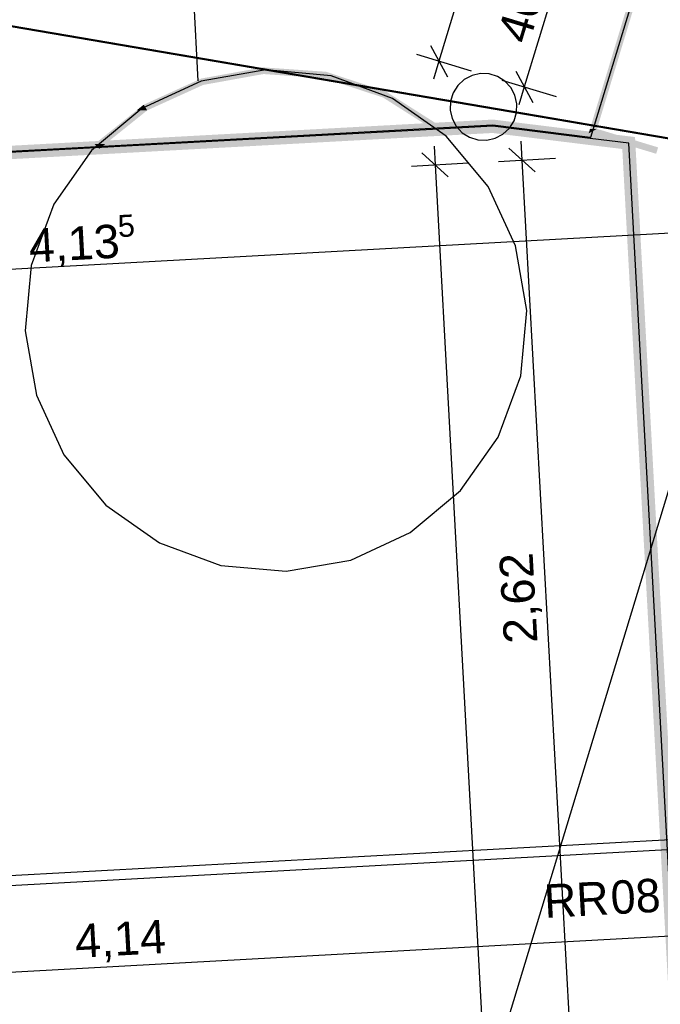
# Model space of a CAD drawing. Extents: x 199 to 1388, y 138 to 979.
# Tile 64 of 155: x 535 to 573, y 549 to 608. Entities that reach past the tile are written whole.
import ezdxf
from ezdxf.lldxf.tags import DXFTag

# ---------------------------------------------------------------- set-up
doc = ezdxf.new("R2010")
doc.units = 0
doc.layers.get('0').update_dxf_attribs({"lineweight": 25})
for name, color, linetype, lineweight, true_color in [('01AFU Allgemein Bemaßung-A07ET47HDI', 7, 'Continuous', 25, 0x848484), ('20 Dach Stb-Decke-A07ET47IDI', 7, 'Continuous', 25, 0x848484), ('20 Fallrohre - Beschriftung-A07ET47PDI', 7, 'Continuous', 25, 0x848484), ('20 Zaun innen', 7, 'Continuous', 25, 0x848484), ('UPO_Loop2', 140, 'Continuous', 30, 0x00bfff), ('Uponor_TeilFlaecheGrenze', 6, 'Continuous', 25, 0xff00ff), ('Uponor_ZonenGrenze', 1, 'Continuous', 25, 0xff0000)]:
    doc.layers.add(name, color=color, linetype=linetype, lineweight=lineweight, true_color=true_color)
doc.layers.add('02 Raster Gebäude-A07ET47NDI', color=7, linetype='Continuous', lineweight=25)
doc.styles.get("Standard").update_dxf_attribs({"font": 'arial.ttf'})
tags = doc.linetypes.add('Raster-A07ET47ODI', pattern=[0.2, 0.1, -0.05, 0, -0.05]).pattern_tags.tags
tags[10:11] = [DXFTag(74, 4), DXFTag(75, 0), DXFTag(340, '0'), DXFTag(46, 1.0), DXFTag(50, 0.0), DXFTag(44, 0.0), DXFTag(45, 0.0)]
tags[8:9] = [DXFTag(74, 4), DXFTag(75, 0), DXFTag(340, '0'), DXFTag(46, 1.0), DXFTag(50, 0.0), DXFTag(44, 0.0), DXFTag(45, 0.0)]
tags[6:7] = [DXFTag(74, 4), DXFTag(75, 0), DXFTag(340, '0'), DXFTag(46, 1.0), DXFTag(50, 0.0), DXFTag(44, 0.0), DXFTag(45, 0.0)]
tags[4:5] = [DXFTag(74, 4), DXFTag(75, 0), DXFTag(340, '0'), DXFTag(46, 1.0), DXFTag(50, 0.0), DXFTag(44, 0.0), DXFTag(45, 0.0)]
tags = doc.linetypes.add('Öffnungslinie Tür Fenster-A07ET47JDI', pattern=[0.115, 0.075, -0.04]).pattern_tags.tags
tags[6:7] = [DXFTag(74, 4), DXFTag(75, 0), DXFTag(340, '0'), DXFTag(46, 1.0), DXFTag(50, 0.0), DXFTag(44, 0.0), DXFTag(45, 0.0)]
tags[4:5] = [DXFTag(74, 4), DXFTag(75, 0), DXFTag(340, '0'), DXFTag(46, 1.0), DXFTag(50, 0.0), DXFTag(44, 0.0), DXFTag(45, 0.0)]

# ---------------------------------------------------------------- blocks, each defined once
blk = doc.blocks.new('Referenz-A07ET47ZDI', base_point=(226.995, 158.1))
at = {"layer": '01AFU Allgemein Bemaßung-A07ET47HDI'}
for p, q in [((614.006, 785.167), (559.595, 605.715)), ((567.009, 611.806), (564.694, 604.169)), ((559.095, 606.65), (560.096, 604.78)), ((558.25, 606.123), (561.509, 605.135)), ((559.595, 605.715), (559.269, 604.638)), ((564.194, 605.104), (565.194, 603.234)), ((563.348, 604.577), (566.608, 603.589)), ((564.694, 604.169), (564.367, 603.092)), ((559.297, 600.632), (559.358, 599.508)), ((564.493, 600.916), (564.554, 599.793)), ((560.148, 598.8), (558.568, 600.216)), ((565.344, 599.085), (563.764, 600.501)), ((557.954, 599.431), (561.355, 599.618)), ((559.358, 599.508), (566.555, 468.034)), ((563.15, 599.716), (566.551, 599.902)), ((564.554, 599.793), (567.418, 547.467)), ((579.661, 595.755), (497.071, 591.234)), ((581.955, 553.843), (499.298, 549.318))]:
    blk.add_line(p, q, dxfattribs=at)
at = {"layer": '02 Raster Gebäude-A07ET47NDI', "linetype": 'Raster-A07ET47ODI', "ltscale": 56.250004}
for p, q in [((485.302, 289.756), (645.908, 819.451)), ((1024.469, 583.839), (320.128, 545.284))]:
    blk.add_line(p, q, dxfattribs=at)
at = {"layer": '20 Dach Stb-Decke-A07ET47IDI', "linetype": 'Öffnungslinie Tür Fenster-A07ET47JDI', "ltscale": 56.250004}
for p, q in [((549.245, 605.179), (545.387, 604.511)), ((553.145, 604.825), (549.245, 605.179)), ((556.82, 603.474), (553.145, 604.825)), ((545.387, 604.511), (541.833, 602.867)), ((560.021, 601.218), (556.82, 603.474)), ((541.833, 602.867), (538.825, 600.36)), ((562.528, 598.211), (560.021, 601.218)), ((538.825, 600.36), (536.569, 597.159)), ((564.172, 594.657), (562.528, 598.211)), ((536.569, 597.159), (535.218, 593.484)), ((564.84, 590.798), (564.172, 594.657)), ((535.218, 593.484), (534.865, 589.584)), ((564.487, 586.899), (564.84, 590.798)), ((534.865, 589.584), (535.533, 585.725)), ((563.136, 583.223), (564.487, 586.899)), ((535.533, 585.725), (537.176, 582.171)), ((560.88, 580.023), (563.136, 583.223)), ((537.176, 582.171), (539.684, 579.164)), ((557.872, 577.515), (560.88, 580.023)), ((539.684, 579.164), (542.884, 576.908)), ((554.318, 575.871), (557.872, 577.515)), ((542.884, 576.908), (546.56, 575.557)), ((550.46, 575.203), (554.318, 575.871)), ((546.56, 575.557), (550.46, 575.203))]:
    blk.add_line(p, q, dxfattribs=at)
at = {"layer": '20 Zaun innen'}
for p, q in [((495.806, 614.307), (562.259, 602.95)), ((562.266, 602.99), (495.808, 614.347)), ((561.568, 604.846), (561.106, 604.602)), ((562.077, 604.961), (561.568, 604.846)), ((562.599, 604.941), (562.077, 604.961)), ((563.098, 604.787), (562.599, 604.941)), ((563.54, 604.509), (563.098, 604.787)), ((560.723, 604.247), (560.445, 603.806)), ((561.106, 604.602), (560.723, 604.247)), ((563.894, 604.126), (563.54, 604.509)), ((564.138, 603.664), (563.894, 604.126)), ((560.445, 603.806), (560.291, 603.307)), ((564.254, 603.155), (564.138, 603.664)), ((560.291, 603.307), (560.271, 602.785)), ((562.259, 602.95), (576.896, 600.449)), ((576.902, 600.488), (562.266, 602.99)), ((564.234, 602.633), (564.254, 603.155)), ((560.271, 602.785), (560.386, 602.276)), ((564.079, 602.134), (564.234, 602.633)), ((560.386, 602.276), (560.63, 601.814)), ((560.63, 601.814), (560.985, 601.431)), ((563.801, 601.692), (564.079, 602.134)), ((560.985, 601.431), (561.426, 601.153)), ((562.956, 601.094), (563.418, 601.338)), ((563.418, 601.338), (563.801, 601.692)), ((561.426, 601.153), (561.925, 600.998)), ((561.925, 600.998), (562.447, 600.978)), ((562.447, 600.978), (562.956, 601.094))]:
    blk.add_line(p, q, dxfattribs=at)
at = {"layer": '01AFU Allgemein Bemaßung-A07ET47HDI', "linetype": 'ByBlock', "ltscale": 40.625, "attachment_point": 1}
for s, insert, char_height, rotation in [('{\\fArial;40}', (563.045, 607.237), 2, 73.1324), ('{\\fArial;5}', (540.354, 596.497), 1.32, 3.1332), ('{\\fArial;4,13}', (535.02, 595.664), 2, 3.1332), ('{\\fArial;2,62}', (563.486, 570.827), 2, 93.1332), ('{\\fArial;4,14}', (537.779, 554.08), 2, 3.1332)]:
    blk.add_mtext(s, dxfattribs=dict(at, insert=insert, char_height=char_height, rotation=rotation))
at = {"layer": '20 Fallrohre - Beschriftung-A07ET47PDI', "char_height": 2, "attachment_point": 1, "rotation": 3.1332}
for s, insert in [('{\\fCentury Gothic;RR}', (565.823, 556.465)), ('{\\fCentury Gothic;08}', (569.802, 556.682))]:
    blk.add_mtext(s, dxfattribs=dict(at, insert=insert))
blk = doc.blocks.new('Polylinie-A07ET483DI', base_point=(297.398, 529.422))
at = {"color": 0, "linetype": 'ByBlock', "lineweight": -2, "ltscale": 0.25}
for points in [[(569.039, 601.659), (568.621, 601.659), (620.926, 772.796)], [(568.621, 601.659), (620.926, 772.796), (620.508, 772.796)], [(549.109, 604.937), (546.874, 604.937), (549.087, 605.336)], [(552.847, 605.073), (549.101, 605.073), (549.087, 605.336)], [(547.612, 604.667), (545.377, 604.667), (549.109, 604.937)], [(545.377, 604.667), (549.109, 604.937), (546.874, 604.937)], [(549.109, 604.937), (552.847, 605.073), (549.101, 605.073)], [(552.82, 604.937), (549.109, 604.937), (552.847, 605.073)], [(552.77, 604.68), (552.82, 604.937), (549.109, 604.937)], [(554.037, 604.68), (552.77, 604.68), (552.847, 605.073)], [(542.905, 603.105), (541.947, 603.105), (545.497, 604.285)], [(541.947, 603.105), (545.497, 604.285), (544.539, 604.285)], [(545.497, 604.285), (544.539, 604.285), (545.377, 604.667)], [(545.497, 604.285), (547.612, 604.667), (545.377, 604.667)], [(555.16, 603.892), (554.037, 604.68), (552.77, 604.68)], [(556.427, 603.892), (555.16, 603.892), (554.037, 604.68)], [(556.255, 603.531), (556.427, 603.892), (555.16, 603.892)], [(556.994, 603.531), (556.255, 603.531), (556.427, 603.892)], [(558.867, 601.867), (556.994, 603.531), (556.255, 603.531)], [(559.606, 601.867), (558.867, 601.867), (556.994, 603.531)], [(542.156, 602.764), (541.522, 602.764), (541.947, 603.105)], [(542.156, 602.764), (542.905, 603.105), (541.947, 603.105)], [(539.64, 600.747), (539.006, 600.747), (542.156, 602.764)], [(539.006, 600.747), (542.156, 602.764), (541.522, 602.764)], [(559.351, 601.559), (559.606, 601.867), (558.867, 601.867)], [(562.809, 601.693), (559.463, 601.693), (562.817, 601.922)], [(559.463, 601.693), (562.817, 601.922), (559.652, 601.922)], [(562.817, 601.922), (559.652, 601.922), (562.823, 602.095)], [(566.053, 601.693), (562.809, 601.693), (562.823, 602.095)], [(559.305, 601.503), (562.809, 601.693), (559.463, 601.693)], [(565.42, 601.369), (566.053, 601.693), (562.809, 601.693)], [(568.664, 601.369), (565.42, 601.369), (566.053, 601.693)], [(568.615, 600.972), (568.664, 601.369), (565.42, 601.369)], [(568.54, 601.392), (569.039, 601.659), (568.621, 601.659)], [(569.919, 601.392), (568.54, 601.392), (569.039, 601.659)], [(571.313, 600.551), (569.919, 601.392), (568.54, 601.392)], [(570.876, 601.102), (568.631, 601.102), (568.663, 601.369)], [(572.692, 600.551), (571.313, 600.551), (569.919, 601.392)], [(539.344, 600.418), (531.974, 600.418), (538.954, 600.797)], [(539.293, 600.468), (539.64, 600.747), (539.006, 600.747)], [(570.849, 600.972), (568.616, 600.972), (570.876, 601.102)], [(568.616, 600.972), (570.876, 601.102), (568.631, 601.102)], [(570.793, 600.709), (570.849, 600.972), (568.616, 600.972)], [(572.172, 600.709), (570.793, 600.709), (570.876, 601.102)], [(571.313, 600.551), (572.172, 600.709), (570.793, 600.709)], [(572.692, 600.551), (571.313, 600.551), (572.172, 600.709)], [(520.199, 599.377), (512.829, 599.377), (539.344, 600.418)], [(512.829, 599.377), (539.344, 600.418), (531.974, 600.418)], [(572.576, 600.169), (572.692, 600.551), (571.313, 600.551)], [(572.576, 600.169), (572.692, 600.551), (571.313, 600.551)]]:
    blk.add_solid(points, dxfattribs=at)
blk = doc.blocks.new('Polylinie-A07ET487DI', base_point=(311.456, 418.429))
at = {"color": 0, "linetype": 'ByBlock', "lineweight": -2, "ltscale": 0.25}
for p, q in [((562.813, 601.814), (559.569, 601.638)), ((568.63, 601.091), (562.813, 601.814)), ((559.569, 601.638), (539.068, 600.523)), ((570.932, 600.813), (568.63, 601.091)), ((577.843, 474.604), (570.932, 600.813)), ((539.068, 600.523), (512.885, 599.1))]:
    blk.add_line(p, q, dxfattribs=at)
blk = doc.blocks.new('Polylinie-A07ET48BDI', base_point=(310.777, 417.864))
at = {"color": 0, "linetype": 'ByBlock', "lineweight": -2, "ltscale": 0.25}
for points in [[(559.59, 601.238), (544.848, 601.238), (559.547, 602.037)], [(562.821, 602.037), (559.547, 602.037), (562.827, 602.215)], [(559.581, 601.412), (562.821, 602.037), (559.547, 602.037)], [(562.799, 601.412), (559.581, 601.412), (562.821, 602.037)], [(568.679, 601.488), (562.802, 601.488), (562.827, 602.215)], [(553.789, 600.923), (539.046, 600.923), (559.59, 601.238)], [(539.046, 600.923), (559.59, 601.238), (544.848, 601.238)], [(559.59, 601.238), (562.799, 601.412), (559.581, 601.412)], [(568.67, 601.412), (562.799, 601.412), (568.679, 601.488)], [(562.799, 601.412), (568.679, 601.488), (562.802, 601.488)], [(568.58, 600.694), (568.67, 601.412), (562.799, 601.412)], [(571.313, 601.17), (568.639, 601.17), (568.678, 601.488)], [(539.089, 600.124), (524.347, 600.124), (539.046, 600.923)], [(539.089, 600.124), (553.789, 600.923), (539.046, 600.923)], [(570.805, 600.694), (568.582, 600.694), (571.313, 601.17)], [(568.582, 600.694), (571.313, 601.17), (568.639, 601.17)], [(570.551, 600.456), (570.805, 600.694), (568.582, 600.694)], [(571.352, 600.456), (570.551, 600.456), (571.313, 601.17)], [(527.547, 599.496), (512.805, 599.496), (539.089, 600.124)], [(512.805, 599.496), (539.089, 600.124), (524.347, 600.124)], [(577.421, 474.981), (571.352, 600.456), (570.551, 600.456)], [(578.223, 474.981), (577.421, 474.981), (571.352, 600.456)]]:
    blk.add_solid(points, dxfattribs=at)
blk = doc.blocks.new('Polylinie-A07ET48DDI', base_point=(297.61, 529.721))
at = {"color": 0, "linetype": 'ByBlock', "lineweight": -2, "ltscale": 0.25}
for p, q in [((568.68, 601.166), (621.517, 775.436)), ((559.479, 601.713), (562.816, 601.894)), ((562.816, 601.894), (568.64, 601.171)), ((539.149, 600.608), (559.479, 601.713)), ((568.64, 601.171), (568.68, 601.166)), ((512.869, 599.179), (539.149, 600.608))]:
    blk.add_line(p, q, dxfattribs=at)

msp = doc.modelspace()

# ---------------------------------------------------------------- linework, layer by layer
at = {"layer": 'Uponor_ZonenGrenze', "ltscale": 0.25}
for p, q in [((545.208, 604.532), (543.093, 643.158)), ((573.247, 558.535), (431.996, 550.803))]:
    msp.add_line(p, q, dxfattribs=at)

# ---------------------------------------------------------------- block references
at = {"layer": 'UPO_Loop2', "color": 219, "lineweight": 80, "ltscale": 4000.00006, "true_color": 0x642165}
msp.add_blockref('Referenz-A07ET47ZDI', (226.995, 158.1), dxfattribs=at)
at = {"layer": 'Uponor_TeilFlaecheGrenze', "ltscale": 0.25}
for name, p in [('Polylinie-A07ET48DDI', (297.61, 529.721)), ('Polylinie-A07ET487DI', (311.456, 418.429))]:
    msp.add_blockref(name, p, dxfattribs=at)
at = {"layer": 'Uponor_ZonenGrenze', "ltscale": 0.25}
for name, p in [('Polylinie-A07ET483DI', (297.398, 529.422)), ('Polylinie-A07ET48BDI', (310.777, 417.864))]:
    msp.add_blockref(name, p, dxfattribs=at)

doc.saveas('drawing.dxf')
